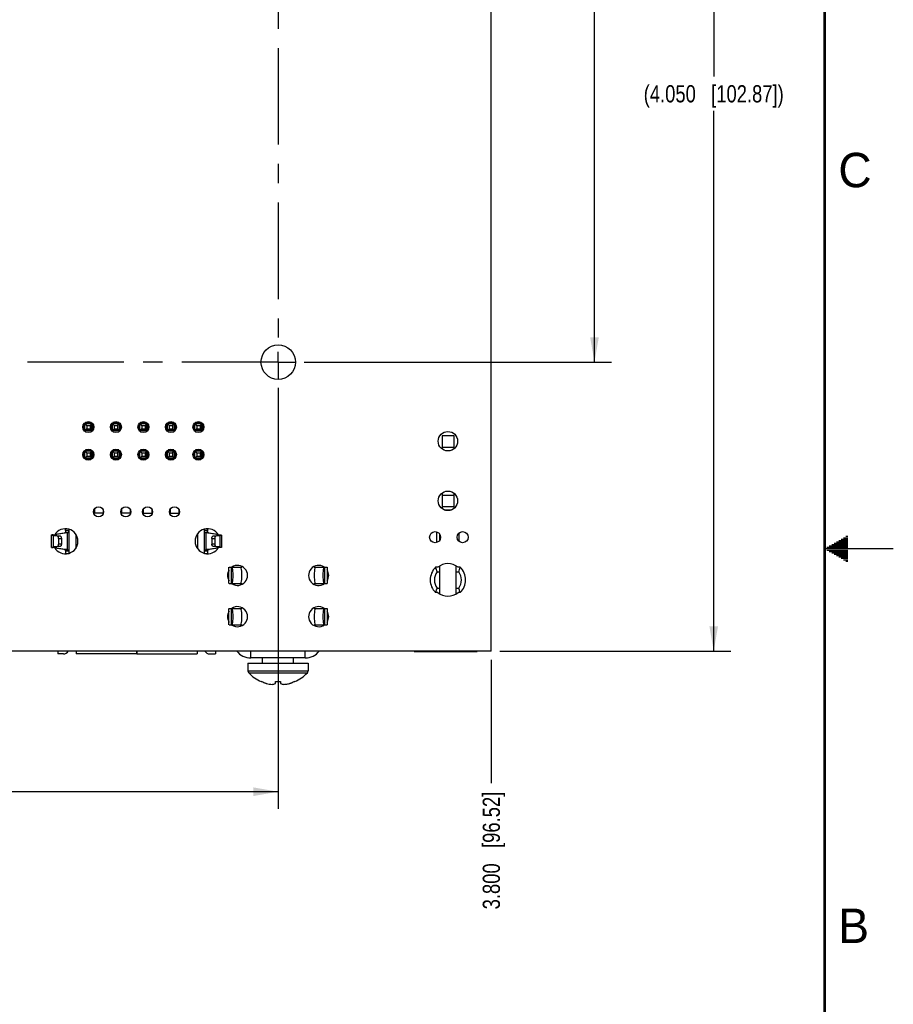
# Model space of a CAD drawing. Header units: inches. Extents: x -7 to 34, y 0 to 22.
# Tile 24 of 30: x 27.6 to 34, y 7.7 to 14.8. Entities that reach past the tile are written whole.
import ezdxf

# ---------------------------------------------------------------- set-up
doc = ezdxf.new("R2010")
doc.units = ezdxf.units.IN
doc.header["$LTSCALE"] = 1.87
doc.header["$MEASUREMENT"] = 0
doc.linetypes.add('CENTER', pattern=[0.6, 0.375, -0.075, 0.075, -0.075])
doc.layers.get('0').update_dxf_attribs({"linetype": 'CONTINUOUS'})
doc.layers.add('02___PRT_ALL_AXES', color=7, linetype='CONTINUOUS')
doc.layers.add('DIMENSIONS', color=7, linetype='CONTINUOUS')
doc.styles.get("Standard").update_dxf_attribs({"font": 'txt', "width": 0.8})
doc.styles.add('TEXTSTYLE_2', font='txt')
doc.dimstyles.new('DIMSTYLE_1', dxfattribs={"dimtxt": 0.125, "dimasz": 0.18, "dimexe": 0.125, "dimexo": 0.0625, "dimgap": 0.0625, "dimtad": 0, "dimtih": 1, "dimtoh": 1, "dimdec": 3, "dimlfac": 0.5, "dimzin": 4, "dimdsep": 46, "dimtxsty": 'STANDARD', "dimblk": '_FILLED', "dimblk1": '_FILLED', "dimblk2": '_FILLED', "dimcen": 0.09, "dimadec": 3, "dimazin": 1, "dimtp": 0.01, "dimtm": 0.01, "dimtfac": 1, "dimtdec": 3, "dimtofl": 0, "dimtmove": 0, "dimatfit": 3, "dimldrblk": '_FILLED', "dimfxl": 1, "dimtolj": 1, "dimtzin": 4, "dimarcsym": 0})
doc.dimstyles.new('DIMSTYLE_4', dxfattribs={"dimtxt": 0.125, "dimasz": 0.18, "dimexe": 0.125, "dimexo": 0.0625, "dimgap": 0.03125, "dimtad": 0, "dimtih": 1, "dimtoh": 1, "dimdec": 3, "dimlfac": 0.5, "dimzin": 4, "dimdsep": 46, "dimtxsty": 'STANDARD', "dimblk": '_FILLED', "dimblk1": '_FILLED', "dimblk2": '_FILLED', "dimcen": 0.09, "dimadec": 3, "dimazin": 1, "dimtp": 0.01, "dimtm": 0.01, "dimtfac": 1, "dimtdec": 3, "dimtofl": 0, "dimtmove": 0, "dimatfit": 3, "dimldrblk": '_FILLED', "dimfxl": 1, "dimtolj": 1, "dimtzin": 4, "dimarcsym": 0})

# ---------------------------------------------------------------- blocks, each defined once
blk = doc.blocks.new('*D32')
at = {"layer": 'DIMENSIONS', "color": 2, "linetype": 'CONTINUOUS'}
blk.add_line((31.077, 10.1934), (31.077, 9.2964), dxfattribs=at)
at = {"layer": 'DIMENSIONS', "color": 2, "linetype": 'CONTINUOUS', "insert": (31.0145, 9.2339), "char_height": 0.125, "width": 1.325, "attachment_point": 3, "rotation": 90, "line_spacing_factor": 0.9}
blk.add_mtext('3.800{\\ftxt.shx;\\W1.000000;\\H0.125000; }[96.52]', dxfattribs=at)
blk = doc.blocks.new('_FILLED')
at = {"color": 0, "linetype": 'BYBLOCK'}
blk.add_solid([(0, 0), (-1, 0.174), (-1, -0.174)], dxfattribs=at)
blk = doc.blocks.new('*D33')
at = {"layer": 'DIMENSIONS', "color": 2, "linetype": 'CONTINUOUS'}
for p, q in [((23.7293, 12.1679), (23.7293, 9.1089)), ((29.5273, 12.1679), (29.5273, 9.1089)), ((23.7293, 9.2339), (25.8033, 9.2339)), ((29.5273, 9.2339), (27.4533, 9.2339))]:
    blk.add_line(p, q, dxfattribs=at)
at = {"layer": 'DIMENSIONS', "color": 2, "linetype": 'CONTINUOUS', "xscale": 0.18, "yscale": 0.18, "zscale": 0.18, "rotation": 180}
blk.add_blockref('_FILLED', (23.7293, 9.2339), dxfattribs=at)
at = {"layer": 'DIMENSIONS', "color": 2, "linetype": 'CONTINUOUS', "xscale": 0.18, "yscale": 0.18, "zscale": 0.18}
blk.add_blockref('_FILLED', (29.5273, 9.2339), dxfattribs=at)
at = {"layer": 'DIMENSIONS', "color": 2, "linetype": 'CONTINUOUS', "insert": (26.6283, 9.2964), "char_height": 0.125, "width": 1.525, "attachment_point": 2, "line_spacing_factor": 0.9}
blk.add_mtext('(2.899{\\ftxt.shx;\\W1.000000;\\H0.125000; }[73.63])', dxfattribs=at)
blk = doc.blocks.new('*D34')
at = {"layer": 'DIMENSIONS', "color": 2, "linetype": 'CONTINUOUS'}
for p, q in [((31.1395, 18.3559), (32.8191, 18.3559)), ((32.6941, 18.3559), (32.6941, 14.4309)), ((32.6941, 10.2559), (32.6941, 14.1809)), ((31.1395, 10.2559), (32.8191, 10.2559))]:
    blk.add_line(p, q, dxfattribs=at)
at = {"layer": 'DIMENSIONS', "color": 2, "linetype": 'CONTINUOUS', "xscale": 0.18, "yscale": 0.18, "zscale": 0.18}
for p, rotation in [((32.6941, 18.3559), 90), ((32.6941, 10.2559), 270)]:
    blk.add_blockref('_FILLED', p, dxfattribs=dict(at, rotation=rotation))
at = {"layer": 'DIMENSIONS', "color": 2, "linetype": 'CONTINUOUS', "insert": (32.6941, 14.3684), "char_height": 0.125, "width": 1.625, "attachment_point": 2, "line_spacing_factor": 0.9}
blk.add_mtext('(4.050{\\ftxt.shx;\\W1.000000;\\H0.125000; }[102.87])', dxfattribs=at)
blk = doc.blocks.new('*D35')
at = {"layer": 'DIMENSIONS', "color": 2, "linetype": 'CONTINUOUS'}
for p, q in [((29.715, 18.0036), (31.952, 18.0036)), ((31.827, 18.0036), (31.827, 15.3046)), ((31.827, 12.3556), (31.827, 15.0546)), ((29.715, 12.3556), (31.952, 12.3556))]:
    blk.add_line(p, q, dxfattribs=at)
at = {"layer": 'DIMENSIONS', "color": 2, "linetype": 'CONTINUOUS', "xscale": 0.18, "yscale": 0.18, "zscale": 0.18}
for p, rotation in [((31.827, 18.0036), 90), ((31.827, 12.3556), 270)]:
    blk.add_blockref('_FILLED', p, dxfattribs=dict(at, rotation=rotation))
at = {"layer": 'DIMENSIONS', "color": 2, "linetype": 'CONTINUOUS', "insert": (31.827, 15.2421), "char_height": 0.125, "width": 1.525, "attachment_point": 2, "line_spacing_factor": 0.9}
blk.add_mtext('(2.824{\\ftxt.shx;\\W1.000000;\\H0.125000; }[71.73])', dxfattribs=at)

msp = doc.modelspace()

# ---------------------------------------------------------------- linework, layer by layer
at = {"color": 7, "linetype": 'CONTINUOUS'}
for p, q in [((31.077, 10.2559), (31.077, 18.3559)), ((28.1133, 11.9045), (28.1133, 11.8626)), ((28.1723, 11.9085), (28.1223, 11.9085)), ((28.1223, 11.9085), (28.1353, 11.8955)), ((28.1223, 11.8585), (28.1223, 11.9085)), ((28.1684, 11.9175), (28.1262, 11.9175)), ((28.1353, 11.8955), (28.1593, 11.8955)), ((28.1353, 11.8955), (28.1353, 11.8715)), ((28.1723, 11.9085), (28.1593, 11.8955)), ((28.1593, 11.8955), (28.1593, 11.8715)), ((28.1723, 11.8585), (28.1723, 11.9085)), ((28.1813, 11.8625), (28.1813, 11.9046)), ((28.3133, 11.9045), (28.3133, 11.8626)), ((28.3723, 11.9085), (28.3223, 11.9085)), ((28.3223, 11.9085), (28.3353, 11.8955)), ((28.3223, 11.8585), (28.3223, 11.9085)), ((28.3684, 11.9175), (28.3262, 11.9175)), ((28.3353, 11.8955), (28.3593, 11.8955)), ((28.3353, 11.8955), (28.3353, 11.8715)), ((28.3723, 11.9085), (28.3593, 11.8955)), ((28.3593, 11.8955), (28.3593, 11.8715)), ((28.3723, 11.8585), (28.3723, 11.9085)), ((28.3813, 11.8625), (28.3813, 11.9046)), ((28.5133, 11.9045), (28.5133, 11.8626)), ((28.5723, 11.9085), (28.5223, 11.9085)), ((28.5223, 11.9085), (28.5353, 11.8955)), ((28.5223, 11.8585), (28.5223, 11.9085)), ((28.5684, 11.9175), (28.5262, 11.9175)), ((28.5353, 11.8955), (28.5593, 11.8955)), ((28.5353, 11.8955), (28.5353, 11.8715)), ((28.5723, 11.9085), (28.5593, 11.8955)), ((28.5593, 11.8955), (28.5593, 11.8715)), ((28.5723, 11.8585), (28.5723, 11.9085)), ((28.5813, 11.8625), (28.5813, 11.9046)), ((28.7133, 11.9045), (28.7133, 11.8626)), ((28.7723, 11.9085), (28.7223, 11.9085)), ((28.7223, 11.9085), (28.7353, 11.8955)), ((28.7223, 11.8585), (28.7223, 11.9085)), ((28.7684, 11.9175), (28.7262, 11.9175)), ((28.7353, 11.8955), (28.7593, 11.8955)), ((28.7353, 11.8955), (28.7353, 11.8715)), ((28.7723, 11.9085), (28.7593, 11.8955)), ((28.7593, 11.8955), (28.7593, 11.8715)), ((28.7723, 11.8585), (28.7723, 11.9085)), ((28.7813, 11.8625), (28.7813, 11.9046)), ((28.9133, 11.9045), (28.9133, 11.8626)), ((28.9723, 11.9085), (28.9223, 11.9085)), ((28.9223, 11.9085), (28.9353, 11.8955)), ((28.9223, 11.8585), (28.9223, 11.9085)), ((28.9684, 11.9175), (28.9262, 11.9175)), ((28.9353, 11.8955), (28.9593, 11.8955)), ((28.9353, 11.8955), (28.9353, 11.8715)), ((28.9723, 11.9085), (28.9593, 11.8955)), ((28.9593, 11.8955), (28.9593, 11.8715)), ((28.9723, 11.8585), (28.9723, 11.9085)), ((28.9813, 11.8625), (28.9813, 11.9046)), ((28.1353, 11.8715), (28.1223, 11.8585)), ((28.1723, 11.8585), (28.1223, 11.8585)), ((28.1264, 11.8495), (28.1682, 11.8495)), ((28.1353, 11.8715), (28.1593, 11.8715)), ((28.1593, 11.8715), (28.1723, 11.8585)), ((28.3353, 11.8715), (28.3223, 11.8585)), ((28.3723, 11.8585), (28.3223, 11.8585)), ((28.3264, 11.8495), (28.3682, 11.8495)), ((28.3353, 11.8715), (28.3593, 11.8715)), ((28.3593, 11.8715), (28.3723, 11.8585)), ((28.5353, 11.8715), (28.5223, 11.8585)), ((28.5723, 11.8585), (28.5223, 11.8585)), ((28.5264, 11.8495), (28.5682, 11.8495)), ((28.5353, 11.8715), (28.5593, 11.8715)), ((28.5593, 11.8715), (28.5723, 11.8585)), ((28.7353, 11.8715), (28.7223, 11.8585)), ((28.7723, 11.8585), (28.7223, 11.8585)), ((28.7264, 11.8495), (28.7682, 11.8495)), ((28.7353, 11.8715), (28.7593, 11.8715)), ((28.7593, 11.8715), (28.7723, 11.8585)), ((28.9353, 11.8715), (28.9223, 11.8585)), ((28.9723, 11.8585), (28.9223, 11.8585)), ((28.9264, 11.8495), (28.9682, 11.8495)), ((28.9353, 11.8715), (28.9593, 11.8715)), ((28.9593, 11.8715), (28.9723, 11.8585)), ((30.7192, 11.8231), (30.8034, 11.8231)), ((30.7192, 11.8231), (30.7192, 11.724)), ((30.8034, 11.8231), (30.8034, 11.724)), ((30.7192, 11.7388), (30.8034, 11.7388)), ((28.1133, 11.7045), (28.1133, 11.6626)), ((28.1723, 11.7085), (28.1223, 11.7085)), ((28.1223, 11.7085), (28.1353, 11.6955)), ((28.1223, 11.6585), (28.1223, 11.7085)), ((28.1353, 11.6715), (28.1223, 11.6585)), ((28.1684, 11.7175), (28.1262, 11.7175)), ((28.1353, 11.6955), (28.1593, 11.6955)), ((28.1353, 11.6955), (28.1353, 11.6715)), ((28.1353, 11.6715), (28.1593, 11.6715)), ((28.1723, 11.7085), (28.1593, 11.6955)), ((28.1593, 11.6955), (28.1593, 11.6715)), ((28.1593, 11.6715), (28.1723, 11.6585)), ((28.1723, 11.6585), (28.1723, 11.7085)), ((28.1813, 11.6625), (28.1813, 11.7046)), ((28.3133, 11.7045), (28.3133, 11.6626)), ((28.3723, 11.7085), (28.3223, 11.7085)), ((28.3223, 11.7085), (28.3353, 11.6955)), ((28.3223, 11.6585), (28.3223, 11.7085)), ((28.3353, 11.6715), (28.3223, 11.6585)), ((28.3684, 11.7175), (28.3262, 11.7175)), ((28.3353, 11.6955), (28.3593, 11.6955)), ((28.3353, 11.6955), (28.3353, 11.6715)), ((28.3353, 11.6715), (28.3593, 11.6715)), ((28.3723, 11.7085), (28.3593, 11.6955)), ((28.3593, 11.6955), (28.3593, 11.6715)), ((28.3593, 11.6715), (28.3723, 11.6585)), ((28.3723, 11.6585), (28.3723, 11.7085)), ((28.3813, 11.6625), (28.3813, 11.7046)), ((28.5133, 11.7045), (28.5133, 11.6626)), ((28.5723, 11.7085), (28.5223, 11.7085)), ((28.5223, 11.7085), (28.5353, 11.6955)), ((28.5223, 11.6585), (28.5223, 11.7085)), ((28.5353, 11.6715), (28.5223, 11.6585)), ((28.5684, 11.7175), (28.5262, 11.7175)), ((28.5353, 11.6955), (28.5593, 11.6955)), ((28.5353, 11.6955), (28.5353, 11.6715)), ((28.5353, 11.6715), (28.5593, 11.6715)), ((28.5723, 11.7085), (28.5593, 11.6955)), ((28.5593, 11.6955), (28.5593, 11.6715)), ((28.5593, 11.6715), (28.5723, 11.6585)), ((28.5723, 11.6585), (28.5723, 11.7085)), ((28.5813, 11.6625), (28.5813, 11.7046)), ((28.7133, 11.7045), (28.7133, 11.6626)), ((28.7723, 11.7085), (28.7223, 11.7085)), ((28.7223, 11.7085), (28.7353, 11.6955)), ((28.7223, 11.6585), (28.7223, 11.7085)), ((28.7353, 11.6715), (28.7223, 11.6585)), ((28.7684, 11.7175), (28.7262, 11.7175)), ((28.7353, 11.6955), (28.7593, 11.6955)), ((28.7353, 11.6955), (28.7353, 11.6715)), ((28.7353, 11.6715), (28.7593, 11.6715)), ((28.7723, 11.7085), (28.7593, 11.6955)), ((28.7593, 11.6955), (28.7593, 11.6715)), ((28.7593, 11.6715), (28.7723, 11.6585)), ((28.7723, 11.6585), (28.7723, 11.7085)), ((28.7813, 11.6625), (28.7813, 11.7046)), ((28.9133, 11.7045), (28.9133, 11.6626)), ((28.9723, 11.7085), (28.9223, 11.7085)), ((28.9223, 11.7085), (28.9353, 11.6955)), ((28.9223, 11.6585), (28.9223, 11.7085)), ((28.9353, 11.6715), (28.9223, 11.6585)), ((28.9684, 11.7175), (28.9262, 11.7175)), ((28.9353, 11.6955), (28.9593, 11.6955)), ((28.9353, 11.6955), (28.9353, 11.6715)), ((28.9353, 11.6715), (28.9593, 11.6715)), ((28.9723, 11.7085), (28.9593, 11.6955)), ((28.9593, 11.6955), (28.9593, 11.6715)), ((28.9593, 11.6715), (28.9723, 11.6585)), ((28.9723, 11.6585), (28.9723, 11.7085)), ((28.9813, 11.6625), (28.9813, 11.7046)), ((28.1723, 11.6585), (28.1223, 11.6585)), ((28.1264, 11.6495), (28.1682, 11.6495)), ((28.3723, 11.6585), (28.3223, 11.6585)), ((28.3264, 11.6495), (28.3682, 11.6495)), ((28.5723, 11.6585), (28.5223, 11.6585)), ((28.5264, 11.6495), (28.5682, 11.6495)), ((28.7723, 11.6585), (28.7223, 11.6585)), ((28.7264, 11.6495), (28.7682, 11.6495)), ((28.9723, 11.6585), (28.9223, 11.6585)), ((28.9264, 11.6495), (28.9682, 11.6495)), ((30.7192, 11.4048), (30.7192, 11.2909)), ((30.7192, 11.39), (30.8034, 11.39)), ((30.8034, 11.4048), (30.8034, 11.2909)), ((28.1905, 11.2867), (28.1905, 11.2588)), ((28.2535, 11.2588), (28.1905, 11.2588)), ((28.2535, 11.2837), (28.2535, 11.2588)), ((28.3874, 11.2846), (28.3874, 11.2588)), ((28.4504, 11.2588), (28.3874, 11.2588)), ((28.4504, 11.2859), (28.4504, 11.2588)), ((28.5459, 11.2857), (28.5459, 11.2588)), ((28.5459, 11.2588), (28.6089, 11.2588)), ((28.6089, 11.2848), (28.6089, 11.2588)), ((28.7428, 11.2871), (28.7428, 11.2588)), ((28.7428, 11.2588), (28.8058, 11.2588)), ((28.8058, 11.2832), (28.8058, 11.2588)), ((30.7192, 11.3058), (30.8034, 11.3058)), ((30.735, 11.2821), (30.7876, 11.2821)), ((27.88, 11.009), (27.88, 11.0992)), ((27.8918, 11.1004), (27.8812, 11.1003)), ((27.8929, 11.0956), (27.9135, 11.0956)), ((27.9232, 11.0907), (27.8929, 11.0956)), ((27.8929, 11.0126), (27.8929, 11.0956)), ((27.9039, 11.0998), (27.9036, 11.0992)), ((27.9047, 11.1047), (27.9718, 11.1152)), ((27.9069, 11.0972), (27.9109, 11.0961)), ((27.9135, 11.0956), (27.9439, 11.0907)), ((27.9923, 11.1152), (27.9142, 11.103)), ((27.9142, 11.0956), (27.9142, 11.103)), ((27.9718, 11.1152), (27.9794, 11.1152)), ((27.9798, 11.1172), (27.9794, 11.117)), ((27.9824, 11.117), (27.9794, 11.117)), ((27.982, 11.1327), (27.982, 11.1449)), ((27.9923, 11.1152), (27.9923, 10.993)), ((28.006, 11.1411), (28.006, 10.9667)), ((28.0548, 11.106), (28.0548, 11.0018)), ((28.9414, 11.1086), (28.9414, 10.9992)), ((28.9903, 11.1416), (28.9903, 10.9662)), ((29.0821, 11.103), (29.004, 11.1152)), ((29.004, 10.993), (29.004, 11.1152)), ((29.0169, 11.117), (29.0139, 11.117)), ((29.0142, 11.1448), (29.0142, 11.1327)), ((29.0169, 11.117), (29.0184, 11.1166)), ((29.0169, 11.1152), (29.0244, 11.1152)), ((29.0184, 11.1166), (29.0221, 11.1157)), ((29.0244, 11.1152), (29.0895, 11.105)), ((29.0524, 11.0907), (29.0827, 11.0956)), ((29.1034, 11.0956), (29.0731, 11.0907)), ((29.0821, 11.103), (29.0821, 11.0956)), ((29.0827, 11.0956), (29.1034, 11.0956)), ((29.1034, 11.0956), (29.1034, 11.0126)), ((29.115, 11.1003), (29.1161, 11.0996)), ((29.1162, 11.0992), (29.1162, 11.009)), ((30.6786, 11.1224), (30.6786, 11.0448)), ((30.7022, 11.0621), (30.7022, 11.105)), ((30.844, 11.0516), (30.844, 11.1155)), ((27.9439, 11.0907), (27.9232, 11.0907)), ((27.924, 11.0905), (27.9232, 11.0907)), ((27.9302, 11.075), (27.9509, 11.075)), ((27.9302, 11.075), (27.9302, 11.0332)), ((27.9509, 11.0332), (27.9302, 11.0332)), ((27.9439, 11.0907), (27.9447, 11.0905)), ((27.9509, 11.075), (27.9509, 11.0332)), ((29.0454, 11.075), (29.066, 11.075)), ((29.0454, 11.075), (29.0454, 11.0332)), ((29.066, 11.0332), (29.0454, 11.0332)), ((29.0731, 11.0907), (29.0524, 11.0907)), ((29.066, 11.075), (29.066, 11.0332)), ((27.8812, 11.0079), (27.8802, 11.0086)), ((27.8812, 11.0079), (27.8917, 11.0078)), ((27.8929, 11.0126), (27.9232, 11.0175)), ((27.9135, 11.0126), (27.8929, 11.0126)), ((27.9033, 11.0053), (27.9142, 11.0053)), ((27.9718, 10.993), (27.9043, 11.0036)), ((27.9439, 11.0175), (27.9135, 11.0126)), ((27.9142, 11.0053), (27.9142, 11.0126)), ((27.9142, 11.0053), (27.9923, 10.993)), ((27.9232, 11.0175), (27.9439, 11.0175)), ((27.9923, 10.993), (27.9718, 10.993)), ((27.9746, 10.9925), (27.9718, 10.993)), ((27.9789, 10.9914), (27.9746, 10.9925)), ((27.9824, 10.9893), (28.006, 10.9893)), ((27.9824, 10.9629), (27.9824, 10.9893)), ((28.006, 10.9812), (27.9824, 10.9812)), ((27.9824, 10.9655), (28.0015, 10.9655)), ((28.9903, 10.9893), (29.0139, 10.9893)), ((29.0139, 10.9812), (28.9903, 10.9812)), ((28.9928, 10.9655), (29.0139, 10.9655)), ((29.004, 10.993), (29.0821, 11.0053)), ((29.0244, 10.993), (29.004, 10.993)), ((29.0139, 10.9893), (29.0139, 10.9629)), ((29.0898, 11.0033), (29.0244, 10.993)), ((29.0524, 11.0175), (29.0516, 11.0178)), ((29.0524, 11.0175), (29.0731, 11.0175)), ((29.0827, 11.0126), (29.0524, 11.0175)), ((29.0723, 11.0178), (29.0731, 11.0175)), ((29.0731, 11.0175), (29.1034, 11.0126)), ((29.0821, 11.0126), (29.0821, 11.0053)), ((29.1034, 11.0126), (29.0827, 11.0126)), ((29.0894, 11.0111), (29.0853, 11.0121)), ((29.0924, 11.0085), (29.0926, 11.009)), ((29.1696, 10.7459), (29.1696, 10.8659)), ((29.1697, 10.8659), (29.2636, 10.8659)), ((29.1882, 10.7459), (29.1882, 10.8659)), ((29.1996, 10.8659), (29.1996, 10.8715)), ((29.2636, 10.8659), (29.2636, 10.8715)), ((29.7886, 10.871), (29.7886, 10.8659)), ((29.7886, 10.8659), (29.8826, 10.8659)), ((29.8526, 10.872), (29.8526, 10.8659)), ((29.8641, 10.8659), (29.8641, 10.7459)), ((29.8826, 10.8659), (29.8826, 10.7459)), ((30.6873, 10.8652), (30.6717, 10.8652)), ((30.6826, 10.8321), (30.7022, 10.8321)), ((30.7022, 10.6708), (30.7022, 10.8754)), ((30.8204, 10.6708), (30.8204, 10.8754)), ((30.8204, 10.8321), (30.84, 10.8321)), ((30.8509, 10.8652), (30.8353, 10.8652)), ((29.1697, 10.7459), (29.2636, 10.7459)), ((29.1996, 10.7403), (29.1996, 10.7459)), ((29.2636, 10.7403), (29.2636, 10.7459)), ((29.7886, 10.7459), (29.8826, 10.7459)), ((29.7886, 10.7459), (29.7886, 10.7408)), ((29.8526, 10.7459), (29.8526, 10.7398)), ((30.6873, 10.681), (30.6717, 10.681)), ((30.6826, 10.714), (30.7022, 10.714)), ((30.8204, 10.714), (30.84, 10.714)), ((30.8509, 10.681), (30.8353, 10.681)), ((29.1696, 10.4459), (29.1696, 10.5659)), ((29.1697, 10.5659), (29.2636, 10.5659)), ((29.1882, 10.4459), (29.1882, 10.5659)), ((29.1996, 10.5659), (29.1996, 10.5715)), ((29.2636, 10.5659), (29.2636, 10.5715)), ((29.7886, 10.571), (29.7886, 10.5659)), ((29.7886, 10.5659), (29.8826, 10.5659)), ((29.8526, 10.5719), (29.8526, 10.5659)), ((29.8641, 10.5659), (29.8641, 10.4459)), ((29.8826, 10.5659), (29.8826, 10.4459)), ((29.1697, 10.4459), (29.2636, 10.4459)), ((29.1996, 10.4403), (29.1996, 10.4459)), ((29.2636, 10.4403), (29.2636, 10.4459)), ((29.7886, 10.4459), (29.8826, 10.4459)), ((29.7886, 10.4459), (29.7886, 10.4408)), ((29.8526, 10.4459), (29.8526, 10.4398)), ((31.077, 10.2559), (23.477, 10.2559)), ((27.9253, 10.2559), (27.9253, 10.2352)), ((27.9666, 10.2352), (27.9253, 10.2352)), ((28.058, 10.2559), (28.058, 10.2352)), ((28.4973, 10.2352), (28.058, 10.2352)), ((28.4973, 10.2559), (28.4973, 10.2352)), ((28.4989, 10.2559), (28.4989, 10.2352)), ((28.4989, 10.2352), (28.9383, 10.2352)), ((28.9383, 10.2559), (28.9383, 10.2352)), ((29.0296, 10.2352), (29.071, 10.2352)), ((29.071, 10.2559), (29.071, 10.2352)), ((29.3276, 10.2059), (29.3276, 10.2559)), ((29.7246, 10.2059), (29.7246, 10.2559)), ((30.5172, 10.2534), (30.5172, 10.2559)), ((30.5172, 10.2534), (30.9739, 10.2534)), ((30.5487, 10.2559), (30.5487, 10.2534)), ((30.5723, 10.2559), (30.5723, 10.2534)), ((30.9503, 10.2559), (30.9503, 10.2534)), ((30.9739, 10.2559), (30.9739, 10.2534)), ((29.3071, 10.1679), (29.7451, 10.1679)), ((29.3071, 10.1679), (29.3071, 10.1119)), ((29.7246, 10.2059), (29.3276, 10.2059)), ((29.4141, 10.1679), (29.4141, 10.2059)), ((29.6381, 10.1679), (29.6381, 10.2059)), ((29.7451, 10.1679), (29.7451, 10.1119)), ((29.3071, 10.1119), (29.7451, 10.1119)), ((29.3128, 10.0979), (29.7395, 10.0979)), ((29.4041, 10.034), (29.4044, 10.0346)), ((29.4044, 10.0346), (29.4042, 10.0341)), ((29.4179, 10.0289), (29.4056, 10.034)), ((29.4056, 10.034), (29.4179, 10.0289)), ((29.5071, 10.0206), (29.5071, 10.034)), ((29.5451, 10.034), (29.5451, 10.0206)), ((29.6344, 10.0289), (29.6467, 10.034)), ((29.6467, 10.034), (29.6344, 10.0289)), ((29.6481, 10.034), (29.6478, 10.0346)), ((29.6478, 10.0346), (29.6481, 10.0341))]:
    msp.add_line(p, q, dxfattribs=at)
at = {"color": 2, "linetype": 'CONTINUOUS'}
for p, q in [((33.5347, 11.02), (33.6697, 11.02)), ((33.552, 11.03), (33.6697, 11.03)), ((33.5693, 11.04), (33.6697, 11.04)), ((33.5866, 11.05), (33.6697, 11.05)), ((33.6039, 11.06), (33.6697, 11.06)), ((33.6213, 11.07), (33.6697, 11.07)), ((33.6386, 11.08), (33.6697, 11.08)), ((33.6559, 11.09), (33.6697, 11.09)), ((34, 11), (33.5, 11)), ((33.5173, 11.01), (33.6697, 11.01)), ((33.5173, 10.99), (33.6697, 10.99)), ((33.5347, 10.98), (33.6697, 10.98)), ((33.552, 10.97), (33.6697, 10.97)), ((33.5693, 10.96), (33.6697, 10.96)), ((33.5866, 10.95), (33.6697, 10.95)), ((33.6039, 10.94), (33.6697, 10.94)), ((33.6213, 10.93), (33.6697, 10.93)), ((33.6386, 10.92), (33.6697, 10.92)), ((33.6559, 10.91), (33.6697, 10.91))]:
    msp.add_line(p, q, dxfattribs=at)
at = {"color": 7, "linetype": 'CONTINUOUS', "const_width": 0.02}
msp.add_lwpolyline([(33.5, 0.5), (33.5, 21.5)], dxfattribs=at)
at = {"color": 7, "linetype": 'CONTINUOUS'}
for centre, radius in [((29.5273, 12.3556), 0.125), ((28.1473, 11.8836), 0.04), ((28.3473, 11.8836), 0.04), ((28.5473, 11.8836), 0.04), ((28.7473, 11.8836), 0.04), ((28.9473, 11.8836), 0.04), ((30.7613, 11.781), 0.0709), ((28.1473, 11.6836), 0.04), ((28.3473, 11.6836), 0.04), ((28.5473, 11.6836), 0.04), ((28.7473, 11.6836), 0.04), ((28.9473, 11.6836), 0.04), ((30.7613, 11.3479), 0.0709), ((28.2212, 11.2679), 0.036), ((28.4192, 11.2679), 0.036), ((28.5772, 11.2679), 0.036), ((28.7732, 11.2679), 0.036), ((30.6683, 11.0836), 0.0402), ((30.8683, 11.0836), 0.0402)]:
    msp.add_circle(centre, radius, dxfattribs=at)
for centre, radius, start, end in [((27.9167, 11.2621), 0.1682, 260.82424, 261.84393), ((27.853, 14.0507), 2.9505, 270.75526, 270.95418), ((27.9802, 11.0539), 0.091, 210.55556, 149.11826), ((27.9293, 11.1817), 0.0875, 257.86451, 259.06259), ((27.9338, 11.2046), 0.1109, 259.01854, 259.43171), ((28.0413, 7.3389), 3.7943, 90.53908, 90.89424), ((28.0448, 6.5813), 4.5361, 90.52582, 90.78788), ((29.0142, 11.0539), 0.091, 30.90575, 329.42067), ((28.955, 7.3389), 3.7943, 89.10576, 89.46092), ((28.9567, 7.0389), 4.0786, 89.19742, 89.48888), ((29.0284, 11.292), 0.1785, 261.23083, 262.13414), ((29.1752, 11.1327), 0.161, 179.99886, 180.58679), ((29.1616, 11.1325), 0.1473, 180.57799, 181.22183), ((29.0423, 11.215), 0.1013, 258.53233, 259.85538), ((29.0626, 10.9949), 0.1098, 78.70048, 79.78657), ((29.1373, 13.6595), 2.5593, 268.99143, 269.23412), ((29.1591, 15.2341), 4.134, 269.22439, 269.38964), ((29.0811, 11.2516), 0.1576, 278.1217, 279.21013), ((27.8979, 11.0332), 0.0324, 357.03625, 0.00279), ((29.0984, 11.075), 0.0324, 177.03625, 180.00279), ((27.9151, 10.8566), 0.1576, 98.1217, 99.21013), ((27.8527, 8.037), 2.9711, 89.05169, 89.24678), ((27.9296, 11.0927), 0.0887, 258.22501, 258.67467), ((27.9336, 11.113), 0.1094, 258.68326, 259.78814), ((27.9666, 10.8085), 0.1863, 81.10997, 82.09298), ((29.0624, 10.9036), 0.1109, 79.01854, 79.43171), ((29.0669, 10.9265), 0.0875, 77.86451, 79.06259), ((29.1414, 8.1833), 2.8247, 90.76805, 90.99187), ((29.0795, 10.8461), 0.1682, 80.82424, 81.84393), ((29.1582, 6.9447), 4.0634, 90.60871, 90.77036), ((29.2316, 10.8059), 0.073, 236.57285, 124.72276), ((29.8216, 10.8059), 0.073, 57.23447, 304.72276), ((30.7613, 10.7731), 0.1181, 51.22518, 128.77482), ((29.2316, 10.8059), 0.073, 147.73005, 212.26995), ((29.8216, 10.8059), 0.073, 326.28856, 33.71144), ((30.7613, 10.7731), 0.1285, 134.22763, 225.77237), ((30.7613, 10.7731), 0.0984, 143.1301, 216.8699), ((30.7613, 10.7731), 0.0984, 323.1301, 36.8699), ((30.7613, 10.7731), 0.1285, 314.22763, 45.77237), ((30.7613, 10.7731), 0.1181, 231.22518, 308.77482), ((29.2316, 10.5059), 0.073, 147.73005, 212.26995), ((29.2316, 10.5059), 0.073, 236.57285, 124.72276), ((29.8216, 10.5059), 0.073, 57.23447, 304.72276), ((29.8216, 10.5059), 0.073, 326.28856, 33.71144), ((27.9666, 10.2746), 0.0394, 270, 331.62747), ((29.0296, 10.2746), 0.0394, 208.37253, 270), ((29.3276, 10.3339), 0.128, 217.73561, 270), ((29.7246, 10.3339), 0.128, 270, 322.26445), ((29.3271, 10.1119), 0.02, 180, 224.22976), ((29.5261, 10.3056), 0.2977, 224.22976, 245.80894), ((29.5261, 10.3056), 0.2977, 294.19106, 315.77024), ((29.7251, 10.1119), 0.02, 315.77024, 360), ((29.5332, 10.3247), 0.3175, 248.69858, 249.81672), ((29.5267, 10.3068), 0.2984, 249.81561, 251.11885), ((29.5256, 10.3038), 0.2952, 251.13385, 253.58532), ((29.525, 10.302), 0.2933, 251.12951, 252.80236), ((29.5267, 10.3076), 0.2991, 252.79944, 253.57817), ((29.4971, 10.2348), 0.2211, 255.60434, 266.43287), ((29.5261, 10.3738), 0.3397, 266.7985, 273.20151), ((29.5552, 10.2348), 0.2211, 273.56713, 284.39566), ((29.5548, 10.2367), 0.2231, 280.58421, 284.37452), ((29.5267, 10.3038), 0.2952, 286.41468, 288.86615), ((29.5256, 10.3076), 0.2991, 286.42183, 287.20056), ((29.5273, 10.302), 0.2933, 287.19764, 288.87049), ((29.5256, 10.3068), 0.2984, 288.88115, 290.18439), ((29.519, 10.3247), 0.3175, 290.18328, 291.30142), ((29.5553, 10.2334), 0.2197, 273.55197, 277.03055)]:
    msp.add_arc(centre, radius, start, end, dxfattribs=at)
for centre, major_axis, ratio, start_param, end_param in [((29.192, 10.8059), (0, 0.06), 0.127077, -3.141593, 0), ((29.2555, 10.8059), (0, 0.06), 0.127077, -3.141593, 0), ((29.7968, 10.8059), (0, 0.06), 0.127077, 0, 3.141593), ((29.8603, 10.8059), (0, 0.06), 0.127077, 0, 3.141593), ((30.7613, 11.0113), (0, 0.2616), 0.413105, -4.119566, -3.957862), ((30.7613, 11.0113), (0, 0.2616), 0.413105, -2.325323, -2.163619), ((30.7613, 10.5348), (0, 0.2616), 0.413105, 7.099455, 7.261159), ((30.7613, 10.5348), (0, 0.2616), 0.413105, 5.305212, 5.466916), ((29.192, 10.5059), (0, 0.06), 0.127077, -3.141593, 0), ((29.2555, 10.5059), (0, 0.06), 0.127077, -3.141593, 0), ((29.7968, 10.5059), (0, 0.06), 0.127077, 6.283185, 9.424778), ((29.8603, 10.5059), (0, 0.06), 0.127077, 0, 3.141593)]:
    msp.add_ellipse(centre, major_axis=major_axis, ratio=ratio, start_param=start_param, end_param=end_param, dxfattribs=at)
for points, knots in [([(27.88, 11.0992), (27.88, 11.0993), (27.8801, 11.0995), (27.8803, 11.0998), (27.8807, 11.1001), (27.8811, 11.1002), (27.8812, 11.1003)], [0, 0, 0, 0, 0.166058, 0.375041, 0.649832, 1, 1, 1, 1]), ([(27.8899, 11.0961), (27.8891, 11.0962), (27.8877, 11.0964), (27.8857, 11.0968), (27.884, 11.0972), (27.8826, 11.0976), (27.8815, 11.098), (27.8808, 11.0983), (27.8804, 11.0986), (27.8801, 11.0988), (27.88, 11.0991), (27.88, 11.0992)], [0, 0, 0, 0, 0.218299, 0.40972, 0.573856, 0.710482, 0.819674, 0.902086, 0.933869, 0.960038, 1, 1, 1, 1]), ([(27.9036, 11.0992), (27.9036, 11.0991), (27.9037, 11.0989), (27.9038, 11.0987), (27.9041, 11.0984), (27.9047, 11.098), (27.9056, 11.0976), (27.9064, 11.0973), (27.9069, 11.0972)], [0, 0, 0, 0, 0.065193, 0.139717, 0.230005, 0.339693, 0.623978, 1, 1, 1, 1]), ([(27.9142, 11.103), (27.9129, 11.1027), (27.9105, 11.1022), (27.9077, 11.1016), (27.906, 11.101), (27.9051, 11.1006), (27.9044, 11.1002), (27.904, 11.0999), (27.9039, 11.0998)], [0, 0, 0, 0, 0.371854, 0.662649, 0.77705, 0.870844, 0.944621, 1, 1, 1, 1]), ([(27.9718, 11.1152), (27.9733, 11.1155), (27.9758, 11.116), (27.9783, 11.1166), (27.9794, 11.117)], [0, 0, 0, 0, 0.568904, 1, 1, 1, 1]), ([(27.982, 11.1327), (27.982, 11.1309), (27.982, 11.1283), (27.9818, 11.125), (27.9816, 11.1228), (27.9814, 11.1208), (27.981, 11.1193), (27.9805, 11.1181), (27.9801, 11.1174), (27.9798, 11.1172)], [0, 0, 0, 0, 0.33554, 0.491136, 0.632673, 0.755782, 0.857906, 0.938642, 1, 1, 1, 1]), ([(28.0031, 11.1173), (28.0025, 11.1171), (28.001, 11.1167), (27.9974, 11.116), (27.9944, 11.1155), (27.9923, 11.1152)], [0, 0, 0, 0, 0.184981, 0.413947, 1, 1, 1, 1]), ([(28.0031, 11.1173), (28.0034, 11.1174), (28.0037, 11.1177), (28.0041, 11.1182), (28.0045, 11.1191), (28.0048, 11.1204), (28.0051, 11.1224), (28.0053, 11.1247), (28.0055, 11.1273), (28.0055, 11.1301), (28.0056, 11.132), (28.0056, 11.133)], [0, 0, 0, 0, 0.049552, 0.081869, 0.120304, 0.216415, 0.337977, 0.482541, 0.644835, 0.819237, 1, 1, 1, 1]), ([(29.0012, 11.1156), (28.9996, 11.1159), (28.9969, 11.1163), (28.9943, 11.1169), (28.9931, 11.1173)], [0, 0, 0, 0, 0.574611, 1, 1, 1, 1]), ([(29.0169, 11.117), (29.0163, 11.1172), (29.0157, 11.1181), (29.0152, 11.1195), (29.0149, 11.121), (29.0146, 11.1228), (29.0144, 11.1256), (29.0143, 11.1278), (29.0143, 11.1294)], [0, 0, 0, 0, 0.130765, 0.226237, 0.344002, 0.483485, 0.642129, 1, 1, 1, 1]), ([(29.0827, 11.0956), (29.084, 11.0959), (29.0863, 11.0963), (29.0889, 11.097), (29.0905, 11.0976), (29.0914, 11.098), (29.0921, 11.0983), (29.0924, 11.0986), (29.0925, 11.0988)], [0, 0, 0, 0, 0.377444, 0.66958, 0.783173, 0.87531, 0.946838, 1, 1, 1, 1]), ([(29.0911, 11.1006), (29.0907, 11.1008), (29.0898, 11.1012), (29.0874, 11.1019), (29.0855, 11.1023), (29.0841, 11.1026)], [0, 0, 0, 0, 0.181981, 0.409462, 1, 1, 1, 1]), ([(29.0926, 11.0992), (29.0926, 11.0993), (29.0925, 11.0996), (29.0922, 11.1), (29.0917, 11.1003), (29.0913, 11.1005), (29.0911, 11.1006)], [0, 0, 0, 0, 0.167926, 0.377333, 0.651484, 1, 1, 1, 1]), ([(29.1162, 11.0992), (29.1162, 11.0991), (29.1161, 11.0988), (29.1159, 11.0986), (29.1155, 11.0983), (29.1148, 11.098), (29.1137, 11.0976), (29.1123, 11.0972), (29.1106, 11.0968), (29.1086, 11.0964), (29.1071, 11.0962), (29.1064, 11.0961)], [0, 0, 0, 0, 0.039962, 0.066131, 0.097914, 0.180326, 0.289518, 0.426144, 0.59028, 0.781701, 1, 1, 1, 1]), ([(27.9232, 11.0175), (27.9236, 11.0176), (27.9246, 11.0179), (27.9258, 11.0189), (27.927, 11.0203), (27.928, 11.022), (27.9288, 11.0241), (27.9295, 11.0264), (27.93, 11.0289), (27.9301, 11.0307), (27.9302, 11.0316)], [0, 0, 0, 0, 0.082869, 0.175472, 0.281468, 0.402011, 0.536434, 0.682831, 0.838453, 1, 1, 1, 1]), ([(27.9292, 11.083), (27.9289, 11.0839), (27.9283, 11.0856), (27.9268, 11.0883), (27.9252, 11.09), (27.924, 11.0905)], [0, 0, 0, 0, 0.306586, 0.577046, 1, 1, 1, 1]), ([(27.9302, 11.075), (27.9302, 11.0764), (27.9301, 11.0791), (27.9295, 11.0817), (27.9292, 11.083)], [0, 0, 0, 0, 0.513692, 1, 1, 1, 1]), ([(27.9509, 11.0332), (27.9509, 11.0313), (27.9506, 11.0285), (27.9498, 11.0249), (27.9489, 11.0226), (27.9479, 11.0206), (27.9467, 11.0191), (27.9454, 11.018), (27.9443, 11.0176), (27.9439, 11.0175)], [0, 0, 0, 0, 0.315122, 0.462574, 0.598439, 0.720184, 0.826629, 0.918635, 1, 1, 1, 1]), ([(27.9447, 11.0905), (27.9456, 11.0901), (27.947, 11.0889), (27.9483, 11.0869), (27.9496, 11.0842), (27.9506, 11.0802), (27.9509, 11.0768), (27.9509, 11.075)], [0, 0, 0, 0, 0.178668, 0.288298, 0.411579, 0.692115, 1, 1, 1, 1]), ([(29.0454, 11.075), (29.0454, 11.0769), (29.0456, 11.0797), (29.0465, 11.0833), (29.0473, 11.0856), (29.0484, 11.0876), (29.0496, 11.0891), (29.0509, 11.0902), (29.0519, 11.0906), (29.0524, 11.0907)], [0, 0, 0, 0, 0.315122, 0.462574, 0.598439, 0.720184, 0.826629, 0.918635, 1, 1, 1, 1]), ([(29.0516, 11.0178), (29.0506, 11.0181), (29.0493, 11.0193), (29.048, 11.0213), (29.0467, 11.024), (29.0457, 11.028), (29.0454, 11.0314), (29.0454, 11.0332)], [0, 0, 0, 0, 0.178668, 0.288298, 0.411579, 0.692115, 1, 1, 1, 1]), ([(29.066, 11.0332), (29.066, 11.0319), (29.0662, 11.0292), (29.0667, 11.0265), (29.0671, 11.0252)], [0, 0, 0, 0, 0.513692, 1, 1, 1, 1]), ([(29.0731, 11.0907), (29.0726, 11.0906), (29.0717, 11.0903), (29.0704, 11.0893), (29.0693, 11.088), (29.0683, 11.0862), (29.0674, 11.0842), (29.0668, 11.0818), (29.0663, 11.0793), (29.0661, 11.0776), (29.0661, 11.0767)], [0, 0, 0, 0, 0.082869, 0.175472, 0.281468, 0.402011, 0.536434, 0.682831, 0.838453, 1, 1, 1, 1]), ([(29.0671, 11.0252), (29.0674, 11.0243), (29.068, 11.0226), (29.0694, 11.0199), (29.071, 11.0182), (29.0723, 11.0178)], [0, 0, 0, 0, 0.306586, 0.577046, 1, 1, 1, 1]), ([(27.88, 11.009), (27.88, 11.0091), (27.8801, 11.0094), (27.8804, 11.0096), (27.8808, 11.0099), (27.8815, 11.0102), (27.8826, 11.0106), (27.884, 11.011), (27.8857, 11.0114), (27.8877, 11.0118), (27.8891, 11.012), (27.8899, 11.0122)], [0, 0, 0, 0, 0.039962, 0.066131, 0.097914, 0.180326, 0.289518, 0.426144, 0.59028, 0.781701, 1, 1, 1, 1]), ([(27.9036, 11.009), (27.9036, 11.0089), (27.9038, 11.0085), (27.9042, 11.0081), (27.9048, 11.0078), (27.9057, 11.0074), (27.9068, 11.007), (27.9081, 11.0066), (27.9097, 11.0062), (27.9108, 11.0059), (27.9114, 11.0058)], [0, 0, 0, 0, 0.048115, 0.110849, 0.195435, 0.304676, 0.439625, 0.600591, 0.787486, 1, 1, 1, 1]), ([(27.9135, 11.0126), (27.9122, 11.0124), (27.91, 11.0119), (27.9073, 11.0112), (27.9057, 11.0107), (27.9048, 11.0103), (27.9042, 11.0099), (27.9039, 11.0096), (27.9038, 11.0094)], [0, 0, 0, 0, 0.377444, 0.66958, 0.783173, 0.87531, 0.946838, 1, 1, 1, 1]), ([(27.9824, 10.9893), (27.9824, 10.9893), (27.9823, 10.9895), (27.9822, 10.9898), (27.9819, 10.9901), (27.9813, 10.9905), (27.9803, 10.9909), (27.9794, 10.9912), (27.9789, 10.9914)], [0, 0, 0, 0, 0.063734, 0.137176, 0.226878, 0.336452, 0.621718, 1, 1, 1, 1]), ([(27.9954, 10.9925), (27.9963, 10.9924), (27.9978, 10.9921), (27.9999, 10.9917), (28.0017, 10.9913), (28.0032, 10.9909), (28.0044, 10.9905), (28.0052, 10.9902), (28.0056, 10.9899), (28.0059, 10.9896), (28.006, 10.9894), (28.006, 10.9893)], [0, 0, 0, 0, 0.218759, 0.410629, 0.575147, 0.712037, 0.82132, 0.903575, 0.935152, 0.961009, 1, 1, 1, 1]), ([(28.9903, 10.9893), (28.9903, 10.9893), (28.9903, 10.9895), (28.9905, 10.9897), (28.9908, 10.99), (28.9913, 10.9903), (28.9923, 10.9907), (28.9939, 10.9912), (28.9958, 10.9916), (28.9982, 10.9921), (29.001, 10.9926), (29.0029, 10.9928), (29.004, 10.993)], [0, 0, 0, 0, 0.016501, 0.036159, 0.060938, 0.091828, 0.173604, 0.283247, 0.421054, 0.586813, 0.780027, 1, 1, 1, 1]), ([(29.0244, 10.993), (29.0236, 10.9928), (29.0221, 10.9926), (29.02, 10.9921), (29.0182, 10.9916), (29.0167, 10.9912), (29.0156, 10.9908), (29.0149, 10.9904), (29.0144, 10.9901), (29.0139, 10.9896), (29.0139, 10.9893)], [0, 0, 0, 0, 0.215781, 0.405725, 0.56922, 0.705911, 0.815799, 0.86089, 0.899641, 1, 1, 1, 1]), ([(29.0821, 11.0053), (29.0834, 11.0055), (29.0858, 11.006), (29.0885, 11.0067), (29.0902, 11.0072), (29.0912, 11.0076), (29.0919, 11.008), (29.0923, 11.0083), (29.0924, 11.0085)], [0, 0, 0, 0, 0.371854, 0.662649, 0.77705, 0.870844, 0.944621, 1, 1, 1, 1]), ([(29.0926, 11.009), (29.0926, 11.0091), (29.0926, 11.0093), (29.0924, 11.0095), (29.0921, 11.0098), (29.0916, 11.0102), (29.0907, 11.0106), (29.0898, 11.0109), (29.0894, 11.0111)], [0, 0, 0, 0, 0.065193, 0.139717, 0.230005, 0.339693, 0.623978, 1, 1, 1, 1]), ([(29.1064, 11.0122), (29.1071, 11.012), (29.1086, 11.0118), (29.1106, 11.0114), (29.1123, 11.011), (29.1137, 11.0106), (29.1148, 11.0102), (29.1155, 11.0099), (29.1159, 11.0096), (29.1161, 11.0094), (29.1162, 11.0091), (29.1162, 11.009)], [0, 0, 0, 0, 0.218299, 0.40972, 0.573856, 0.710482, 0.819674, 0.902086, 0.933869, 0.960038, 1, 1, 1, 1]), ([(29.1162, 11.009), (29.1162, 11.0089), (29.1162, 11.0087), (29.1159, 11.0084), (29.1155, 11.0081), (29.1152, 11.008), (29.115, 11.0079)], [0, 0, 0, 0, 0.166058, 0.375041, 0.649832, 1, 1, 1, 1]), ([(29.4834, 10.0141), (29.4874, 10.0145), (29.4955, 10.0161), (29.5033, 10.0189), (29.5071, 10.0206)], [0, 0, 0, 0, 0.492173, 1, 1, 1, 1]), ([(29.5451, 10.0206), (29.549, 10.0189), (29.5568, 10.0161), (29.5649, 10.0145), (29.5689, 10.0141)], [0, 0, 0, 0, 0.507828, 1, 1, 1, 1])]:
    msp.add_open_spline(points, degree=3, knots=knots, dxfattribs=at)
at = {"layer": '02___PRT_ALL_AXES', "color": 7, "linetype": 'CENTER'}
for p, q in [((29.5273, 18.0036), (29.5273, 12.4313)), ((29.5273, 12.3556), (29.5273, 12.4313)), ((29.5273, 12.3556), (23.8351, 12.3556)), ((29.5273, 12.3556), (29.6525, 12.3556)), ((29.5273, 12.3556), (29.5273, 12.2304))]:
    msp.add_line(p, q, dxfattribs=at)

# ---------------------------------------------------------------- texts
at = {"color": 2, "linetype": 'CONTINUOUS', "char_height": 0.25, "width": 0.25, "attachment_point": 1, "line_spacing_factor": 0.9, "style": 'TEXTSTYLE_2'}
for s, insert in [('C', (33.6004, 13.8767)), ('B', (33.6006, 8.3845))]:
    msp.add_mtext(s, dxfattribs=dict(at, insert=insert))

# ---------------------------------------------------------------- dimensions: what is measured, and where the dimension line sits
at = {"layer": 'DIMENSIONS', "color": 2, "linetype": 'CONTINUOUS'}
for base, p1, p2, angle, picture, middle in [((32.6941, 10.2559), (31.077, 18.3559), (31.077, 10.2559), 270, '*D34', (32.6941, 14.3059)), ((31.827, 18.0036), (29.6525, 12.3556), (29.6525, 18.0036), 90, '*D35', (31.827, 15.1796))]:
    dim = msp.add_linear_dim(base=base, p1=p1, p2=p2, angle=angle, text='(<>)', dimstyle='DIMSTYLE_1', dxfattribs=at)
    dim.commit()
    dim.dimension.update_dxf_attribs({"geometry": picture, "text_midpoint": middle, "dimtype": 160})
dim = msp.add_linear_dim(base=(29.5273, 9.2339), p1=(23.7293, 12.2304), p2=(29.5273, 12.2304), text='(<>)', dimstyle='DIMSTYLE_1', dxfattribs=at)
dim.commit()
dim.dimension.update_dxf_attribs({"geometry": '*D33', "text_midpoint": (26.6283, 9.2339), "dimtype": 160})
dim = msp.add_ordinate_dim(feature_location=(31.077, 10.1934), offset=(0, -0.897), dtype=1, origin=(23.477, 10.2559), dimstyle='DIMSTYLE_4', dxfattribs=at)
dim.commit()
dim.dimension.update_dxf_attribs({"geometry": '*D32', "text_midpoint": (31.077, 8.5714)})

doc.saveas('drawing.dxf')
